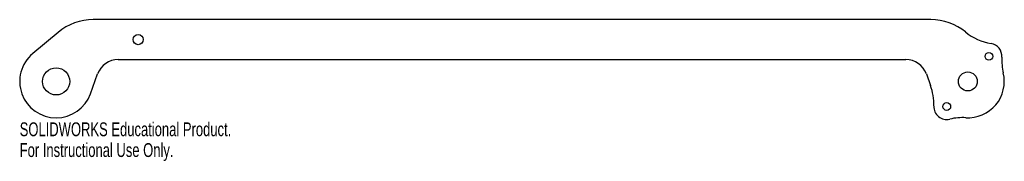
# Model space of a CAD drawing. Header units: inches. Extents: x -0.5 to 13, y -1.1 to 0.8.
import ezdxf

# ---------------------------------------------------------------- set-up
doc = ezdxf.new("R2010")
doc.units = ezdxf.units.IN
doc.header["$MEASUREMENT"] = 0
doc.styles.add('SLDTEXTSTYLE0', font='TXT', dxfattribs={"width": 0.7})

msp = doc.modelspace()

# ---------------------------------------------------------------- linework, layer by layer
at = {"color": 7, "linetype": 'Continuous', "lineweight": 25}
for p, q in [((11.992, 0.85), (0.508, 0.85)), ((0.026, 0.675), (-0.321, 0.383)), ((0.851, 0.3), (11.649, 0.3)), ((0.47, -0.171), (0.569, 0.103)), ((11.931, 0.103), (11.988, -0.055))]:
    msp.add_line(p, q, dxfattribs=at)
for centre, radius in [((1.125, 0.575), 0.07), ((12.789, 0.345), 0.0532), ((0, 0), 0.186), ((12.5, 0), 0.13), ((12.211, -0.345), 0.0533)]:
    msp.add_circle(centre, radius, dxfattribs=at)
for centre, radius, start, end in [((0.508, 0.1), 0.75, 90, 130), ((11.992, 0.1), 0.75, 50.6648, 90), ((12.943, 1.26), 0.75, 230.6648, 260.4766), ((12.789, 0.345), 0.178, 356.6214, 80.4766), ((0, 0), 0.5, 130, 340), ((0.851, 0), 0.3, 90, 160), ((11.649, 0), 0.3, 20, 90), ((13.716, 0.29), 0.75, 176.6214, 193.4156), ((12.5, 0), 0.5, 266.5844, 13.4156), ((11.283, -0.311), 0.75, 357.9391, 20), ((12.211, -0.345), 0.178, 177.9391, 283.3786), ((12.426, -1.248), 0.75, 86.5844, 103.3786)]:
    msp.add_arc(centre, radius, start, end, dxfattribs=at)

# ---------------------------------------------------------------- texts
at = {"color": 7, "linetype": 'Continuous', "char_height": 0.1903, "attachment_point": 1, "style": 'SLDTEXTSTYLE0'}
for s, insert in [('SOLIDWORKS Educational Product.', (-0.5, -0.563)), ('For Instructional Use Only.', (-0.5, -0.849))]:
    msp.add_mtext(s, dxfattribs=dict(at, insert=insert))

doc.saveas('drawing.dxf')
